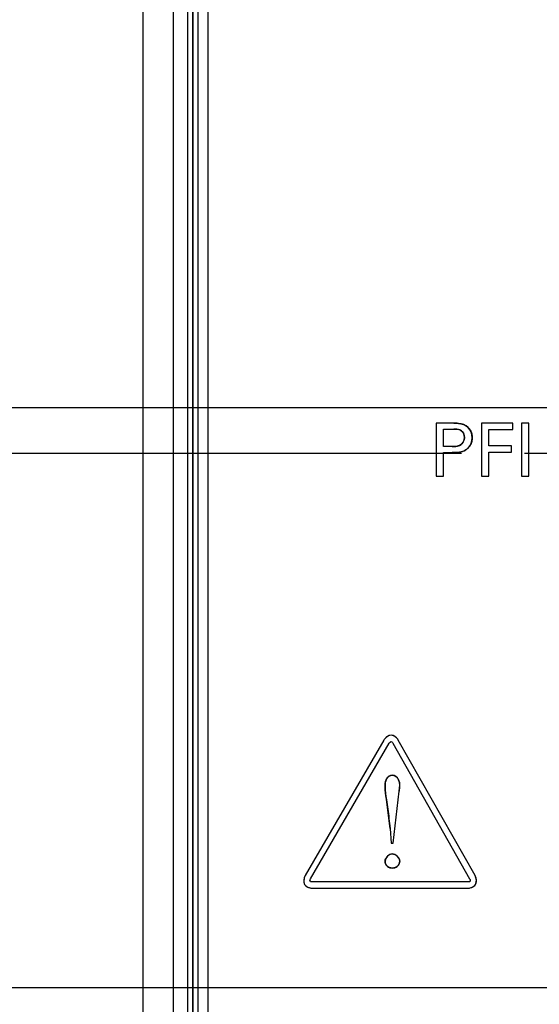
# Model space of a CAD drawing. Header units: inches. Extents: x 0 to 34, y 0 to 22.
# Tile 77 of 117: x 15.139 to 15.656, y 15.168 to 16.147. Entities that reach past the tile are written whole.
import ezdxf

# ---------------------------------------------------------------- set-up
doc = ezdxf.new("R2010")
doc.units = ezdxf.units.IN
doc.header["$LTSCALE"] = 1.87
doc.header["$MEASUREMENT"] = 0
doc.linetypes.add('CENTER', pattern=[0.6, 0.375, -0.075, 0.075, -0.075])
doc.layers.get('0').update_dxf_attribs({"linetype": 'CONTINUOUS'})
for name, color, linetype in [('02___PRT_ALL_AXES', 7, 'CONTINUOUS'), ('DEFAULT_1', 7, 'CENTER'), ('DIMENSIONS', 7, 'CONTINUOUS')]:
    doc.layers.add(name, color=color, linetype=linetype)
doc.styles.get("Standard").update_dxf_attribs({"font": 'txt', "width": 0.8})
doc.dimstyles.new('DIMSTYLE_1', dxfattribs={"dimtxt": 0.125, "dimasz": 0.18, "dimexe": 0.125, "dimexo": 0.0625, "dimgap": 0.03125, "dimtad": 0, "dimtih": 1, "dimtoh": 1, "dimdsep": 46, "dimtxsty": 'STANDARD', "dimblk": '_FILLED', "dimblk1": '_FILLED', "dimblk2": '_FILLED', "dimcen": 0.09, "dimazin": 2, "dimtp": 0.001, "dimtm": 0.001, "dimtfac": 1, "dimtofl": 0, "dimtmove": 0, "dimatfit": 3, "dimldrblk": '_FILLED', "dimfxl": 1, "dimtolj": 1, "dimarcsym": 0})
doc.dimstyles.new('DIMSTYLE_2', dxfattribs={"dimtxt": 0.125, "dimasz": 0.18, "dimexe": 0.125, "dimexo": 0.0625, "dimgap": 0.03125, "dimtad": 0, "dimtih": 1, "dimtoh": 1, "dimdsep": 46, "dimtxsty": 'STANDARD', "dimblk": '_FILLED', "dimblk1": '_FILLED', "dimblk2": '_FILLED', "dimcen": 0.09, "dimazin": 2, "dimtfac": 1, "dimtofl": 0, "dimtmove": 0, "dimatfit": 3, "dimldrblk": '_FILLED', "dimfxl": 1, "dimtolj": 1, "dimarcsym": 0})

# ---------------------------------------------------------------- blocks, each defined once
blk = doc.blocks.new('*D12')
at = {"layer": 'DIMENSIONS', "color": 2, "linetype": 'CONTINUOUS'}
blk.add_line((16.90316, 15.76149), (14.57443, 15.76149), dxfattribs=at)
at = {"layer": 'DIMENSIONS', "color": 2, "linetype": 'CONTINUOUS', "insert": (14.51193, 15.82399), "char_height": 0.125, "width": 1.325, "attachment_point": 3, "rotation": 360, "line_spacing_factor": 0.9}
blk.add_mtext('41.46{\\ftxt.shx;\\W1.000000;\\H0.125000; }[1.632]', dxfattribs=at)
blk = doc.blocks.new('_FILLED')
at = {"color": 0, "linetype": 'BYBLOCK'}
blk.add_solid([(0, 0), (-1, 0.1736), (-1, -0.1736)], dxfattribs=at)
blk = doc.blocks.new('*D13')
at = {"layer": 'DIMENSIONS', "color": 2, "linetype": 'CONTINUOUS'}
for p, q in [((14.91446, 15.71592), (14.84121, 15.5385)), ((15.57912, 15.71592), (14.91446, 15.71592)), ((14.84121, 15.5385), (14.57443, 15.5385))]:
    blk.add_line(p, q, dxfattribs=at)
at = {"layer": 'DIMENSIONS', "color": 2, "linetype": 'CONTINUOUS', "insert": (14.51193, 15.601), "char_height": 0.125, "width": 1.225, "attachment_point": 3, "rotation": 360, "line_spacing_factor": 0.9}
blk.add_mtext('40.3{\\ftxt.shx;\\W1.000000;\\H0.125000; }[1.587]', dxfattribs=at)
blk = doc.blocks.new('*D14')
at = {"layer": 'DIMENSIONS', "color": 2, "linetype": 'CONTINUOUS'}
blk.add_line((15.29942, 17.56775), (14.57443, 17.56775), dxfattribs=at)
at = {"layer": 'DIMENSIONS', "color": 2, "linetype": 'CONTINUOUS', "insert": (14.51193, 17.63025), "char_height": 0.125, "width": 1.325, "attachment_point": 3, "rotation": 360, "line_spacing_factor": 0.9}
blk.add_mtext('87.34{\\ftxt.shx;\\W1.000000;\\H0.125000; }[3.439]', dxfattribs=at)
blk = doc.blocks.new('*D16')
at = {"layer": 'DIMENSIONS', "color": 2, "linetype": 'CONTINUOUS'}
blk.add_line((15.91096, 16.04775), (15.91096, 18.27019), dxfattribs=at)
at = {"layer": 'DIMENSIONS', "color": 2, "linetype": 'CONTINUOUS', "insert": (15.84846, 18.33269), "char_height": 0.125, "width": 1.225, "attachment_point": 1, "rotation": 90, "line_spacing_factor": 0.9}
blk.add_mtext('16.49{\\ftxt.shx;\\W1.000000;\\H0.125000; }[.649]', dxfattribs=at)
blk = doc.blocks.new('*D17')
at = {"layer": 'DIMENSIONS', "color": 2, "linetype": 'CONTINUOUS'}
blk.add_line((15.26193, 14.16666), (15.26193, 13.42672), dxfattribs=at)
at = {"layer": 'DIMENSIONS', "color": 2, "linetype": 'CONTINUOUS', "insert": (15.19943, 13.36422), "char_height": 0.125, "width": 0.825, "attachment_point": 3, "rotation": 90, "line_spacing_factor": 0.9}
blk.add_mtext('0{\\ftxt.shx;\\W1.000000;\\H0.125000; }[.000]', dxfattribs=at)
blk = doc.blocks.new('*D18')
at = {"layer": 'DIMENSIONS', "color": 2, "linetype": 'CONTINUOUS'}
blk.add_line((19.21156, 15.92143), (19.21156, 18.27019), dxfattribs=at)
at = {"layer": 'DIMENSIONS', "color": 2, "linetype": 'CONTINUOUS', "insert": (19.14906, 18.33269), "char_height": 0.125, "width": 1.425, "attachment_point": 1, "rotation": 90, "line_spacing_factor": 0.9}
blk.add_mtext('100.32{\\ftxt.shx;\\W1.000000;\\H0.125000; }[3.950]', dxfattribs=at)
blk = doc.blocks.new('*D19')
at = {"layer": 'DIMENSIONS', "color": 2, "linetype": 'CONTINUOUS'}
blk.add_line((21.07156, 15.92143), (21.07156, 18.27019), dxfattribs=at)
at = {"layer": 'DIMENSIONS', "color": 2, "linetype": 'CONTINUOUS', "insert": (21.00906, 18.33269), "char_height": 0.125, "width": 1.425, "attachment_point": 1, "rotation": 90, "line_spacing_factor": 0.9}
blk.add_mtext('147.56{\\ftxt.shx;\\W1.000000;\\H0.125000; }[5.810]', dxfattribs=at)
blk = doc.blocks.new('*D20')
at = {"layer": 'DIMENSIONS', "color": 2, "linetype": 'CONTINUOUS'}
blk.add_line((22.27556, 14.16618), (22.27556, 13.42672), dxfattribs=at)
at = {"layer": 'DIMENSIONS', "color": 2, "linetype": 'CONTINUOUS', "insert": (22.21306, 13.36422), "char_height": 0.125, "width": 1.425, "attachment_point": 3, "rotation": 90, "line_spacing_factor": 0.9}
blk.add_mtext('178.15{\\ftxt.shx;\\W1.000000;\\H0.125000; }[7.014]', dxfattribs=at)
blk = doc.blocks.new('*D22')
at = {"layer": 'DIMENSIONS', "color": 2, "linetype": 'CONTINUOUS'}
blk.add_line((17.25968, 15.36721), (17.25968, 13.42672), dxfattribs=at)
at = {"layer": 'DIMENSIONS', "color": 2, "linetype": 'CONTINUOUS', "insert": (17.19718, 13.36422), "char_height": 0.125, "width": 1.325, "attachment_point": 3, "rotation": 90, "line_spacing_factor": 0.9}
blk.add_mtext('50.74{\\ftxt.shx;\\W1.000000;\\H0.125000; }[1.998]', dxfattribs=at)
blk = doc.blocks.new('*D31')
at = {"layer": 'DIMENSIONS', "color": 2, "linetype": 'CONTINUOUS'}
blk.add_line((18.55906, 15.18446), (14.57443, 15.18446), dxfattribs=at)
at = {"layer": 'DIMENSIONS', "color": 2, "linetype": 'CONTINUOUS', "insert": (14.51193, 15.24696), "char_height": 0.125, "width": 1.225, "attachment_point": 3, "rotation": 360, "line_spacing_factor": 0.9}
blk.add_mtext('26.8{\\ftxt.shx;\\W1.000000;\\H0.125000; }[1.055]', dxfattribs=at)

msp = doc.modelspace()

# ---------------------------------------------------------------- linework, layer by layer
at = {"color": 7, "linetype": 'CONTINUOUS'}
for p, q in [((15.26192, 17.46775), (15.26192, 14.22916)), ((15.29192, 17.46775), (15.29192, 14.22916)), ((15.30677, 14.23003), (15.30677, 17.46688)), ((15.31169, 14.23003), (15.31169, 17.46688)), ((15.31204, 14.23003), (15.31204, 17.46688)), ((15.31696, 14.23003), (15.31696, 17.46688)), ((15.55381, 15.74606), (15.55381, 15.69342)), ((15.57146, 15.74606), (15.55381, 15.74606)), ((15.5611, 15.72295), (15.5611, 15.74015)), ((15.5611, 15.74015), (15.57131, 15.74015)), ((15.59888, 15.74606), (15.59888, 15.69342)), ((15.63022, 15.74606), (15.59888, 15.74606)), ((15.60631, 15.72345), (15.60631, 15.73987)), ((15.60631, 15.73987), (15.63022, 15.73987)), ((15.63022, 15.73987), (15.63022, 15.74606)), ((15.63891, 15.74606), (15.63891, 15.69342)), ((15.6462, 15.74606), (15.63891, 15.74606)), ((15.6462, 15.69342), (15.6462, 15.74606)), ((15.56978, 15.72295), (15.5611, 15.72295)), ((15.62884, 15.72345), (15.60631, 15.72345)), ((15.62884, 15.71734), (15.62884, 15.72345)), ((15.5611, 15.69342), (15.5611, 15.71682)), ((15.5611, 15.71682), (15.56963, 15.71682)), ((15.60631, 15.69342), (15.60631, 15.71734)), ((15.60631, 15.71734), (15.62884, 15.71734)), ((15.55381, 15.69342), (15.5611, 15.69342)), ((15.59888, 15.69342), (15.60631, 15.69342)), ((15.63891, 15.69342), (15.6462, 15.69342)), ((15.5018, 15.43096), (15.42349, 15.29609)), ((15.42886, 15.29297), (15.50717, 15.42781)), ((15.51021, 15.42861), (15.5107, 15.42779)), ((15.5107, 15.42779), (15.58712, 15.29302)), ((15.59254, 15.29611), (15.51615, 15.43088)), ((15.51092, 15.32856), (15.51699, 15.38029)), ((15.50796, 15.34315), (15.50918, 15.32856)), ((15.50918, 15.32856), (15.51092, 15.32856)), ((15.42842, 15.29212), (15.42886, 15.29297)), ((15.5853, 15.28985), (15.43062, 15.28985)), ((15.58626, 15.28989), (15.5853, 15.28985)), ((15.43062, 15.28361), (15.5853, 15.28361))]:
    msp.add_line(p, q, dxfattribs=at)
at = {"color": 40, "linetype": 'CONTINUOUS'}
for p, q in [((15.57449, 15.74009), (15.57131, 15.74015)), ((15.56978, 15.72295), (15.57352, 15.72304)), ((15.5758, 15.7171), (15.56963, 15.71682)), ((15.50717, 15.42781), (15.50767, 15.42862)), ((15.50767, 15.42862), (15.50827, 15.42924)), ((15.50827, 15.42924), (15.50894, 15.42947)), ((15.50894, 15.42947), (15.50961, 15.42924)), ((15.50961, 15.42924), (15.51021, 15.42861)), ((15.503, 15.38471), (15.50315, 15.38827)), ((15.51741, 15.3881), (15.51746, 15.38435)), ((15.51746, 15.38435), (15.51699, 15.38029)), ((15.5061, 15.35856), (15.50424, 15.37222)), ((15.50796, 15.34315), (15.5061, 15.35856)), ((15.42819, 15.29129), (15.42842, 15.29212)), ((15.42832, 15.29058), (15.42819, 15.29129)), ((15.42886, 15.29011), (15.42832, 15.29058)), ((15.42969, 15.28989), (15.42886, 15.29011)), ((15.43062, 15.28985), (15.42969, 15.28989)), ((15.58711, 15.29012), (15.58626, 15.28989)), ((15.58763, 15.29061), (15.58711, 15.29012)), ((15.58712, 15.29302), (15.58755, 15.29217)), ((15.58755, 15.29217), (15.58777, 15.29132)), ((15.58777, 15.29132), (15.58763, 15.29061))]:
    msp.add_line(p, q, dxfattribs=at)
at = {"color": 7, "linetype": 'CONTINUOUS'}
for centre, radius, start, end in [((15.51008, 15.42622), 0.00953, 144.35183, 150.18914), ((15.50758, 15.42601), 0.00986, 29.58906, 35.52692)]:
    msp.add_arc(centre, radius, start, end, dxfattribs=at)
for points, knots in [([(15.57131, 15.74015), (15.57358, 15.74015), (15.57911, 15.74037), (15.58195, 15.73465), (15.58195, 15.73192)], [0, 0, 0, 0, 0.454405, 1, 1, 1, 1]), ([(15.58581, 15.74183), (15.58339, 15.74446), (15.57793, 15.74611), (15.57294, 15.74606), (15.57146, 15.74606)], [0, 0, 0, 0, 0.706849, 1, 1, 1, 1]), ([(15.58195, 15.73192), (15.58195, 15.72898), (15.57861, 15.72274), (15.57244, 15.72295), (15.56978, 15.72295)], [0, 0, 0, 0, 0.524468, 1, 1, 1, 1]), ([(15.56963, 15.71682), (15.57424, 15.71682), (15.58043, 15.71703), (15.58482, 15.72065), (15.58552, 15.72135)], [0, 0, 0, 0, 0.822499, 1, 1, 1, 1]), ([(15.50999, 15.39605), (15.50777, 15.39605), (15.5031, 15.39238), (15.503, 15.3873), (15.503, 15.38471)], [0, 0, 0, 0, 0.461543, 1, 1, 1, 1]), ([(15.51699, 15.38029), (15.51745, 15.384), (15.51869, 15.39085), (15.51261, 15.39605), (15.50999, 15.39605)], [0, 0, 0, 0, 0.588832, 1, 1, 1, 1]), ([(15.503, 15.38471), (15.503, 15.38024), (15.50471, 15.3696), (15.50645, 15.35578), (15.50769, 15.34637), (15.50796, 15.34315)], [0, 0, 0, 0, 0.320132, 0.768618, 1, 1, 1, 1]), ([(15.503, 15.31049), (15.503, 15.30852), (15.5047, 15.30465), (15.50851, 15.30363), (15.51013, 15.30363)], [0, 0, 0, 0, 0.547954, 1, 1, 1, 1]), ([(15.51013, 15.30363), (15.51185, 15.30363), (15.51573, 15.30467), (15.51754, 15.30855), (15.51754, 15.31049)], [0, 0, 0, 0, 0.47071, 1, 1, 1, 1])]:
    msp.add_open_spline(points, degree=3, knots=knots, dxfattribs=at)
at = {"color": 40, "linetype": 'CONTINUOUS'}
for points, knots in [([(15.57146, 15.74606), (15.57294, 15.74606), (15.57479, 15.74608), (15.57671, 15.74586), (15.57712, 15.74581)], [0, 0, 0, 0, 0.78918, 1, 1, 1, 1]), ([(15.57962, 15.73784), (15.57915, 15.73835), (15.5784, 15.73898), (15.57755, 15.73938), (15.57729, 15.73949)], [0, 0, 0, 0, 0.701005, 1, 1, 1, 1]), ([(15.57681, 15.72378), (15.5771, 15.7239), (15.57807, 15.72438), (15.57893, 15.72511), (15.57947, 15.72569)], [0, 0, 0, 0, 0.297736, 1, 1, 1, 1]), ([(15.58552, 15.72135), (15.58482, 15.72065), (15.58345, 15.71952), (15.58191, 15.71872), (15.58122, 15.71843)], [0, 0, 0, 0, 0.569159, 1, 1, 1, 1]), ([(15.50394, 15.39141), (15.50408, 15.39173), (15.50453, 15.39261), (15.50515, 15.39343), (15.50561, 15.39391)], [0, 0, 0, 0, 0.362394, 1, 1, 1, 1]), ([(15.51459, 15.39389), (15.51531, 15.39319), (15.51596, 15.3923), (15.51643, 15.39138), (15.51646, 15.39132)], [0, 0, 0, 0, 0.938706, 1, 1, 1, 1]), ([(15.50724, 15.30414), (15.50661, 15.30438), (15.50583, 15.30482), (15.50517, 15.30541), (15.50502, 15.30557)], [0, 0, 0, 0, 0.759282, 1, 1, 1, 1]), ([(15.51541, 15.30557), (15.5153, 15.30545), (15.51461, 15.30484), (15.5138, 15.3044), (15.5131, 15.30414)], [0, 0, 0, 0, 0.180114, 1, 1, 1, 1])]:
    msp.add_open_spline(points, degree=3, knots=knots, dxfattribs=at)
for points in [[(15.57729, 15.73949), (15.57642, 15.73984), (15.57546, 15.74001), (15.57449, 15.74009)], [(15.57712, 15.74581), (15.57884, 15.74556), (15.58058, 15.74512), (15.58215, 15.7444)], [(15.58134, 15.73505), (15.58093, 15.73608), (15.58035, 15.73705), (15.57962, 15.73784)], [(15.58215, 15.7444), (15.58354, 15.74377), (15.5848, 15.74293), (15.58581, 15.74183)], [(15.58581, 15.74183), (15.58659, 15.74103), (15.58725, 15.74011), (15.5878, 15.73911)], [(15.5878, 15.73911), (15.5884, 15.73801), (15.58886, 15.73682), (15.58917, 15.73559)], [(15.57947, 15.72569), (15.58025, 15.72656), (15.58088, 15.7276), (15.58131, 15.7287)], [(15.58131, 15.7287), (15.58173, 15.72975), (15.58195, 15.73085), (15.58195, 15.73192)], [(15.58195, 15.73192), (15.58195, 15.73294), (15.58173, 15.73403), (15.58134, 15.73505)], [(15.58916, 15.72779), (15.58881, 15.72653), (15.58831, 15.7253), (15.58766, 15.72416)], [(15.58968, 15.73162), (15.58968, 15.73035), (15.5895, 15.72906), (15.58916, 15.72779)], [(15.58917, 15.73559), (15.58951, 15.73428), (15.58968, 15.73293), (15.58968, 15.73162)], [(15.57352, 15.72304), (15.57466, 15.72314), (15.57578, 15.72334), (15.57681, 15.72378)], [(15.58122, 15.71843), (15.57953, 15.71772), (15.57768, 15.71732), (15.5758, 15.7171)], [(15.58766, 15.72416), (15.58706, 15.72312), (15.58635, 15.72217), (15.58552, 15.72135)], [(15.50645, 15.43516), (15.50554, 15.43478), (15.50468, 15.43421), (15.50391, 15.43353)], [(15.50896, 15.43571), (15.50811, 15.43571), (15.50726, 15.43551), (15.50645, 15.43516)], [(15.51151, 15.43515), (15.5107, 15.4355), (15.50985, 15.43571), (15.50899, 15.43571)], [(15.51405, 15.43348), (15.51329, 15.43417), (15.51243, 15.43475), (15.51151, 15.43515)], [(15.50391, 15.43353), (15.50306, 15.43278), (15.50233, 15.43188), (15.5018, 15.43096)], [(15.51615, 15.43088), (15.51563, 15.43181), (15.5149, 15.43271), (15.51405, 15.43348)], [(15.50561, 15.39391), (15.50624, 15.39457), (15.50698, 15.39513), (15.50778, 15.39551)], [(15.50778, 15.39551), (15.50848, 15.39585), (15.50924, 15.39605), (15.50999, 15.39605)], [(15.50999, 15.39605), (15.51079, 15.39605), (15.51157, 15.39585), (15.51231, 15.39551)], [(15.51231, 15.39551), (15.51314, 15.39513), (15.51392, 15.39456), (15.51459, 15.39389)], [(15.50424, 15.37222), (15.50362, 15.37637), (15.503, 15.38052), (15.503, 15.38471)], [(15.50315, 15.38827), (15.50328, 15.38935), (15.50351, 15.39041), (15.50394, 15.39141)], [(15.51646, 15.39132), (15.51697, 15.39029), (15.51726, 15.38921), (15.51741, 15.3881)], [(15.50534, 15.31547), (15.50606, 15.3162), (15.50689, 15.3168), (15.50776, 15.31721)], [(15.50776, 15.31721), (15.50853, 15.31758), (15.50934, 15.31779), (15.51013, 15.31779)], [(15.51013, 15.31779), (15.51096, 15.31779), (15.51181, 15.31757), (15.51263, 15.31719)], [(15.51263, 15.31719), (15.51355, 15.31677), (15.51442, 15.31614), (15.51517, 15.3154)], [(15.503, 15.31049), (15.503, 15.31131), (15.50321, 15.31215), (15.50359, 15.31297)], [(15.50354, 15.30782), (15.50319, 15.30868), (15.503, 15.3096), (15.503, 15.31049)], [(15.50502, 15.30557), (15.50439, 15.3062), (15.50389, 15.30698), (15.50354, 15.30782)], [(15.50359, 15.31297), (15.504, 15.31387), (15.50461, 15.31473), (15.50534, 15.31547)], [(15.51517, 15.3154), (15.51591, 15.31467), (15.51653, 15.31382), (15.51695, 15.31292)], [(15.51697, 15.30785), (15.51661, 15.307), (15.51608, 15.3062), (15.51541, 15.30557)], [(15.51695, 15.31292), (15.51732, 15.31213), (15.51754, 15.3113), (15.51754, 15.31049)], [(15.51754, 15.31049), (15.51754, 15.30961), (15.51734, 15.3087), (15.51697, 15.30785)], [(15.51013, 15.30363), (15.50916, 15.30363), (15.50816, 15.30379), (15.50724, 15.30414)], [(15.5131, 15.30414), (15.51215, 15.30379), (15.51112, 15.30363), (15.51013, 15.30363)], [(15.4223, 15.29296), (15.42209, 15.29195), (15.42202, 15.29092), (15.42213, 15.28993)], [(15.42213, 15.28993), (15.42224, 15.28905), (15.42249, 15.2882), (15.42292, 15.28746)], [(15.42349, 15.29609), (15.42295, 15.29516), (15.42254, 15.29408), (15.4223, 15.29296)], [(15.42292, 15.28746), (15.42334, 15.28672), (15.42394, 15.28608), (15.42465, 15.28555)], [(15.59128, 15.28555), (15.59199, 15.28608), (15.59259, 15.28672), (15.59303, 15.28746)], [(15.5937, 15.29297), (15.59347, 15.29409), (15.59307, 15.29518), (15.59254, 15.29611)], [(15.59303, 15.28746), (15.59346, 15.2882), (15.59372, 15.28905), (15.59383, 15.28993)], [(15.59383, 15.28993), (15.59395, 15.29092), (15.5939, 15.29196), (15.5937, 15.29297)], [(15.42465, 15.28555), (15.42544, 15.28495), (15.42637, 15.28448), (15.42733, 15.28416)], [(15.42733, 15.28416), (15.42842, 15.2838), (15.42956, 15.28361), (15.43062, 15.28361)], [(15.5853, 15.28361), (15.58637, 15.28361), (15.5875, 15.2838), (15.58858, 15.28416)], [(15.58858, 15.28416), (15.58955, 15.28448), (15.59048, 15.28495), (15.59128, 15.28555)]]:
    msp.add_open_spline(points, degree=3, dxfattribs=at)
at = {"color": 7, "linetype": 'CONTINUOUS'}
for points in [[(15.58968, 15.73162), (15.58968, 15.73526), (15.58835, 15.73922), (15.58581, 15.74183)], [(15.58552, 15.72135), (15.58814, 15.72396), (15.58968, 15.72793), (15.58968, 15.73162)], [(15.50898, 15.43571), (15.50643, 15.43571), (15.50387, 15.43392), (15.50233, 15.43178)], [(15.5156, 15.43174), (15.51407, 15.43389), (15.51153, 15.43571), (15.50898, 15.43571)], [(15.50717, 15.42781), (15.50757, 15.42851), (15.50813, 15.42947), (15.50894, 15.42947)], [(15.50894, 15.42947), (15.50945, 15.42947), (15.50987, 15.42908), (15.51021, 15.42861)], [(15.51013, 15.31779), (15.50673, 15.31779), (15.503, 15.31389), (15.503, 15.31049)], [(15.51754, 15.31049), (15.51754, 15.31396), (15.5136, 15.31779), (15.51013, 15.31779)], [(15.42349, 15.29609), (15.42204, 15.29359), (15.42148, 15.28995), (15.42292, 15.28746)], [(15.42292, 15.28746), (15.42435, 15.28497), (15.42775, 15.28361), (15.43062, 15.28361)], [(15.42832, 15.29058), (15.42807, 15.29104), (15.4282, 15.29159), (15.42842, 15.29212)], [(15.43062, 15.28985), (15.42982, 15.28985), (15.42874, 15.28989), (15.42832, 15.29058)], [(15.5853, 15.28361), (15.58818, 15.28361), (15.59157, 15.28498), (15.59303, 15.28746)], [(15.58763, 15.29061), (15.58738, 15.29015), (15.58684, 15.28996), (15.58626, 15.28989)], [(15.58712, 15.29302), (15.58753, 15.29231), (15.58802, 15.29133), (15.58763, 15.29061)], [(15.59303, 15.28746), (15.59448, 15.28996), (15.59397, 15.2936), (15.59254, 15.29611)]]:
    msp.add_open_spline(points, degree=3, dxfattribs=at)
at = {"layer": '02___PRT_ALL_AXES', "color": 7, "linetype": 'CONTINUOUS'}
msp.add_line((15.32663, 17.46432), (15.32663, 14.23385), dxfattribs=at)
at = {"layer": 'DEFAULT_1', "color": 7, "linetype": 'CENTER'}
msp.add_line((15.91096, 15.71592), (15.64162, 15.71592), dxfattribs=at)

# ---------------------------------------------------------------- dimensions: what is measured, and where the dimension line sits
at = {"layer": 'DIMENSIONS', "color": 2, "linetype": 'CONTINUOUS'}
for feature_location, offset, dtype, origin, dimstyle, picture, middle in [((19.21156, 15.92143), (0, 2.34876), 1, (15.26193, 15.85893), 'DIMSTYLE_1', '*D18', (19.21156, 19.04519)), ((21.07156, 15.92143), (0, 2.34876), 1, (15.26193, 15.85893), 'DIMSTYLE_1', '*D19', (21.07156, 19.04519)), ((15.91096, 16.04775), (0, 2.22244), 1, (15.26193, 17.46775), 'DIMSTYLE_1', '*D16', (15.91096, 18.94519)), ((15.29942, 17.56775), (-0.725, 0), 0, (15.36192, 14.12916), 'DIMSTYLE_1', '*D14', (13.84943, 17.56775)), ((15.2619278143, 14.1666558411), (0, -0.7399360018), 1, (15.2619278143, 17.4677542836), 'DIMSTYLE_2', '*D17', (15.2619278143, 12.9517198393)), ((22.27556, 14.16618), (0, -0.73947), 1, (15.26193, 17.46823), 'DIMSTYLE_1', '*D20', (22.27556, 12.65172)), ((16.90316, 15.76149), (-2.32874, 0), 0, (16.96566, 14.12916), 'DIMSTYLE_1', '*D12', (13.84943, 15.76149)), ((15.57912, 15.71592), (-1.00469, -0.17742), 0, (15.64162, 14.12916), 'DIMSTYLE_1', '*D13', (13.89943, 15.5385)), ((17.25968, 15.36721), (0, -1.9405), 1, (15.26193, 15.42971), 'DIMSTYLE_1', '*D22', (17.25968, 12.70172)), ((18.55906, 15.18446), (-3.98463, 0), 0, (18.62156, 14.12916), 'DIMSTYLE_1', '*D31', (13.89943, 15.18446))]:
    dim = msp.add_ordinate_dim(feature_location=feature_location, offset=offset, dtype=dtype, origin=origin, dimstyle=dimstyle, dxfattribs=at)
    dim.commit()
    dim.dimension.update_dxf_attribs({"geometry": picture, "text_midpoint": middle})

doc.saveas('drawing.dxf')
